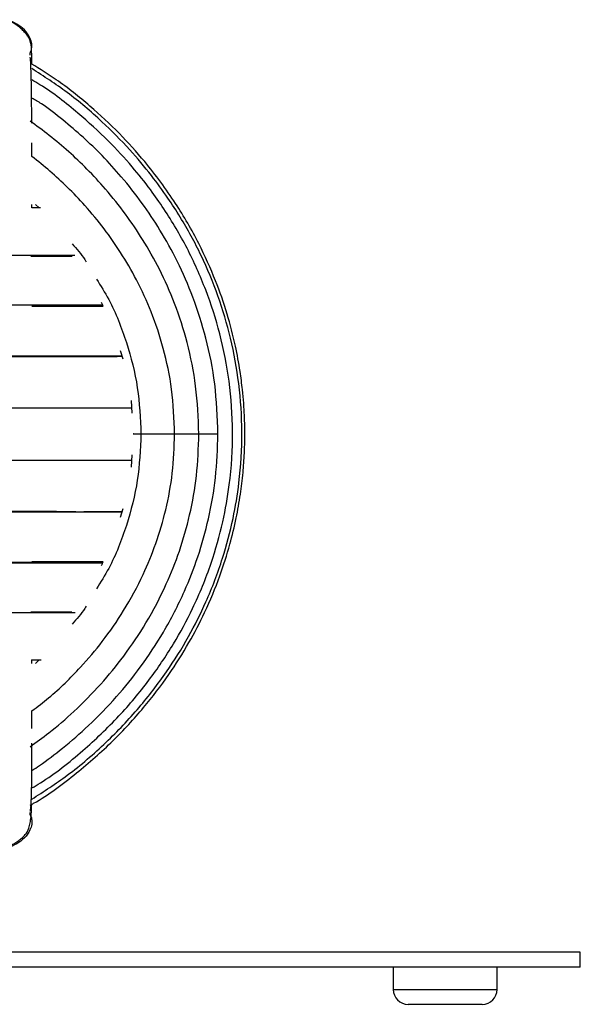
# Paper-space layout '_Izquierda' of a CAD drawing. Header units: millimetres. Extents: x -200 to 200, y -56 to 638.
# Tile 4 of 10: x 35 to 110, y -56 to 77. Entities that reach past the tile are written whole.
import ezdxf

# ---------------------------------------------------------------- set-up
doc = ezdxf.new("R2010")
doc.units = ezdxf.units.MM

psp = doc.layouts.new('_Izquierda')

# ---------------------------------------------------------------- linework, layer by layer
at = {"color": 7, "linetype": 'Continuous', "lineweight": 25}
for p, q in [((36.2, 71.73), (36.2, 72.01)), ((36.44, 51.26), (36.44, 51.72)), ((36.92, 51.73), (37.42, 51.26)), ((45.75, 38.61), (45.95, 38.16)), ((48.28, 32.16), (48.64, 31.01)), ((49.74, 25.41), (49.85, 23.74)), ((49.86, 18.16), (49.76, 16.47)), ((48.64, 10.9), (48.3, 9.74)), ((36.37, -9.37), (37.7, -9.37)), ((36.44, -9.83), (36.44, -9.37)), ((37.42, -9.37), (36.92, -9.84)), ((36.2, -30.12), (36.2, -29.84)), ((110, -48.56), (-110, -48.56)), ((110, -50.56), (110, -48.56)), ((110, -50.56), (-110, -50.56)), ((84.91, -50.56), (84.91, -53.56)), ((98.84, -53.56), (98.84, -50.56)), ((84.91, -53.56), (98.84, -53.56)), ((96.84, -55.56), (86.91, -55.56))]:
    psp.add_line(p, q, dxfattribs=at)
for centre, start, end in [((86.91, -53.56), 180, 270), ((96.84, -53.56), 270, 0)]:
    psp.add_arc(centre, 2, start, end, dxfattribs=at)
for points, knots in [([(36.43, 70.56), (36.43, 70.61), (36.43, 71.01), (36.42, 71.6), (36.41, 72.31), (36.37, 72.93), (36.28, 73.45), (36.11, 73.88), (35.98, 74.13), (35.84, 74.36), (35.64, 74.61), (35.42, 74.86), (35.14, 75.17), (34.71, 75.56), (34.16, 75.97), (33.44, 76.35), (32.91, 76.45), (32.62, 76.51)], [0, 0, 0, 0, 0.021614, 0.176031, 0.323001, 0.456177, 0.546817, 0.581345, 0.595116, 0.607498, 0.632988, 0.649406, 0.669622, 0.722827, 0.794271, 0.886568, 1, 1, 1, 1]), ([(36.2, 72.01), (36.28, 72.2), (36.46, 72.61), (36.45, 73.34), (36.16, 74.23), (35.48, 75.18), (34.43, 75.95), (33.44, 76.42), (32.81, 76.45), (32.62, 76.45)], [0, 0, 0, 0, 0.093717, 0.199826, 0.320076, 0.51843, 0.715209, 0.911987, 1, 1, 1, 1]), ([(36.42, 62.64), (36.42, 63.19), (36.41, 64.73), (36.39, 66.68), (36.36, 68.58), (36.32, 70.02), (36.27, 71.05), (36.24, 71.36), (36.22, 71.49)], [0, 0, 0, 0, 0.116473, 0.326915, 0.497628, 0.67918, 0.871468, 1, 1, 1, 1]), ([(36.2, -28.86), (36.36, -28.77), (38.57, -27.56), (42.33, -24.68), (47.28, -20.4), (51.39, -15.93), (54.77, -11.51), (57.48, -7.21), (59.78, -2.79), (61.62, 1.63), (62.97, 5.88), (63.85, 9.54), (64.42, 12.75), (64.77, 15.65), (64.95, 18.24), (65.02, 20.65), (64.98, 22.89), (64.87, 24.98), (64.67, 27.1), (64.34, 29.66), (63.71, 33.06), (62.66, 37.13), (61.05, 41.74), (58.8, 46.74), (55.68, 52.13), (52.05, 57.04), (48.15, 61.37), (44.18, 65.05), (40.26, 68.18), (37.53, 69.88), (36.43, 70.56)], [0, 0, 0, 0, 0.004468, 0.06317, 0.117778, 0.168285, 0.214676, 0.256939, 0.295062, 0.339427, 0.376396, 0.406603, 0.433601, 0.457931, 0.479621, 0.49837, 0.518201, 0.535724, 0.550872, 0.571378, 0.600197, 0.637323, 0.676604, 0.72221, 0.774124, 0.832324, 0.874623, 0.9197, 0.967543, 1, 1, 1, 1]), ([(36.43, -28.05), (38.04, -27.01), (41.57, -24.73), (46.37, -20.57), (50.82, -15.91), (54.49, -11.14), (57.46, -6.38), (60.01, -1.29), (62.03, 4.01), (63.45, 9.38), (64.39, 15.03), (64.74, 21.09), (64.32, 27.6), (63.21, 33.72), (61.49, 39.47), (59.23, 44.91), (56.87, 49.25), (54.58, 52.79), (52.36, 55.83), (49.44, 59.29), (45.69, 63.06), (41.34, 66.77), (38.04, 68.91), (36.43, 69.95)], [0, 0, 0, 0, 0.0486816, 0.1066112, 0.1610641, 0.2120323, 0.259495, 0.3034455, 0.3565512, 0.4033627, 0.4442861, 0.502084, 0.5572154, 0.6096652, 0.6597781, 0.7095172, 0.7591888, 0.7849354, 0.8166042, 0.854932, 0.8999039, 0.9515031, 1, 1, 1, 1]), ([(36.44, -26.53), (36.82, -26.31), (39.26, -24.89), (43.21, -21.68), (48.1, -17.08), (52.14, -12.25), (55.43, -7.39), (58.26, -2.16), (60.5, 3.33), (62.07, 8.91), (63.12, 14.8), (63.5, 21.14), (63.03, 27.93), (61.78, 34.31), (59.87, 40.28), (57.35, 45.89), (54.74, 50.33), (52.22, 53.93), (49.76, 57), (46.56, 60.48), (42.44, 64.19), (39, 66.94), (36.8, 68.22), (36.44, 68.43)], [0, 0, 0, 0, 0.011638, 0.074365, 0.13333, 0.188517, 0.239913, 0.287504, 0.345, 0.395673, 0.439982, 0.502581, 0.56228, 0.619047, 0.67327, 0.727085, 0.780807, 0.808664, 0.842939, 0.88441, 0.933055, 0.988857, 1, 1, 1, 1]), ([(61.4, 20.94), (61.31, 23.19), (61.15, 27.51), (59.91, 33.66), (58.18, 39.15), (56.07, 44), (53.75, 48.19), (51.23, 51.97), (48.62, 55.29), (45.95, 58.23), (43.32, 60.77), (40.59, 63.07), (38.33, 64.89), (36.87, 65.75), (36.44, 66)], [0, 0, 0, 0, 0.1253546, 0.2416916, 0.3490002, 0.4472584, 0.5364833, 0.6166822, 0.7010307, 0.7724736, 0.8384919, 0.9051419, 0.972426, 1, 1, 1, 1]), ([(58.84, 20.94), (58.75, 23.09), (58.59, 27.22), (57.4, 33.08), (55.72, 38.32), (53.67, 42.92), (51.43, 46.91), (49, 50.5), (46.49, 53.65), (43.91, 56.43), (41.39, 58.83), (38.85, 60.98), (37.06, 62.28), (36.2, 62.9)], [0, 0, 0, 0, 0.129599, 0.249884, 0.3608, 0.462372, 0.554585, 0.637455, 0.724633, 0.798468, 0.866631, 0.935447, 1, 1, 1, 1]), ([(36.44, 58.16), (36.44, 58.44), (36.44, 59.1), (36.44, 59.68), (36.43, 60.01)], [0, 0, 0, 0, 0.423085, 1, 1, 1, 1]), ([(55.58, 20.94), (55.5, 22.95), (55.35, 26.82), (54.19, 32.31), (52.57, 37.21), (50.6, 41.5), (48.45, 45.21), (46.13, 48.54), (43.72, 51.45), (41.27, 54.01), (38.9, 56.21), (37.26, 57.51), (36.44, 58.16)], [0, 0, 0, 0, 0.138876, 0.267758, 0.386592, 0.49537, 0.594111, 0.682844, 0.776169, 0.855225, 0.928095, 1, 1, 1, 1]), ([(37.61, 51.26), (37.25, 51.26), (36.89, 51.26), (36.47, 51.26), (36.44, 51.26)], [0, 0, 0, 0, 0.949617, 1, 1, 1, 1]), ([(41.83, 46.45), (42.45, 45.78), (43.14, 45.01), (43.66, 44.13), (43.72, 44.02)], [0, 0, 0, 0, 0.880944, 1, 1, 1, 1]), ([(42.19, 44.89), (41.82, 44.89), (40.77, 44.89), (38.72, 44.89), (35.83, 44.89), (32.17, 44.89), (27.64, 44.89), (22.16, 44.89), (16.49, 44.89), (10.88, 44.89), (5.58, 44.89), (1.89, 44.89), (0, 44.89)], [0, 0, 0, 0, 0.03832, 0.110467, 0.196365, 0.296003, 0.409359, 0.536429, 0.677201, 0.778702, 0.886305, 1, 1, 1, 1]), ([(36.29, 44.8), (36.81, 44.8), (38.94, 44.8), (40.58, 44.8), (41.82, 44.8)], [0, 0, 0, 0, 0.244729, 1, 1, 1, 1]), ([(45.1, 41.72), (45.67, 40.82), (47.34, 38.15), (49.23, 33.24), (50.79, 27.18), (50.97, 23.02), (51.07, 20.94)], [0, 0, 0, 0, 0.146251, 0.431162, 0.715694, 1, 1, 1, 1]), ([(45.93, 38.21), (45.47, 38.21), (44.47, 38.21), (42.65, 38.21), (40.3, 38.21), (37.28, 38.21), (33.46, 38.21), (28.75, 38.21), (23.04, 38.21), (17.14, 38.21), (11.31, 38.21), (5.8, 38.21), (1.97, 38.21), (0, 38.21)], [0, 0, 0, 0, 0.046488, 0.101777, 0.169169, 0.249399, 0.342458, 0.44833, 0.567011, 0.698495, 0.793305, 0.893807, 1, 1, 1, 1]), ([(36.44, 38.16), (37.49, 38.16), (40.34, 38.16), (43.52, 38.16), (45.34, 38.16), (45.95, 38.16)], [0, 0, 0, 0, 0.282249, 0.761782, 1, 1, 1, 1]), ([(36.44, 38.08), (37.18, 38.08), (38.92, 38.08), (41.55, 38.08), (44.05, 38.08), (45.42, 38.08), (45.99, 38.08)], [0, 0, 0, 0, 0.196169, 0.465707, 0.777773, 1, 1, 1, 1]), ([(0, 31.4), (2.58, 31.4), (7.75, 31.4), (15.33, 31.4), (22.56, 31.4), (29.32, 31.4), (35.48, 31.4), (40.93, 31.4), (45.35, 31.4), (47.56, 31.4), (48.52, 31.4)], [0, 0, 0, 0, 0.128867, 0.257715, 0.38653, 0.515286, 0.64398, 0.772617, 0.901188, 1, 1, 1, 1]), ([(48.53, 31.37), (48.28, 31.37), (47.47, 31.37), (45.96, 31.37), (43.95, 31.37), (41.52, 31.37), (38.4, 31.37), (34.46, 31.38), (29.61, 31.38), (23.73, 31.38), (17.64, 31.38), (11.64, 31.38), (5.97, 31.38), (2.03, 31.38), (0, 31.38)], [0, 0, 0, 0, 0.026445, 0.0844459, 0.1375336, 0.2022486, 0.279273, 0.3686134, 0.4702653, 0.5842113, 0.7104648, 0.8015063, 0.898022, 1, 1, 1, 1]), ([(0, 31.35), (1.72, 31.35), (5.05, 31.35), (9.84, 31.35), (14.88, 31.35), (19.98, 31.35), (24.92, 31.35), (29.01, 31.35), (32.31, 31.35), (35.01, 31.35), (37.51, 31.35), (40.13, 31.35), (42.97, 31.35), (45.92, 31.35), (47.64, 31.35), (48.53, 31.36)], [0, 0, 0, 0, 0.084835, 0.164507, 0.239008, 0.341036, 0.431435, 0.510199, 0.577328, 0.632823, 0.684019, 0.74644, 0.82057, 0.906394, 1, 1, 1, 1]), ([(0, 24.44), (2.62, 24.44), (7.86, 24.44), (15.54, 24.44), (22.89, 24.44), (29.76, 24.44), (36.04, 24.44), (41.61, 24.44), (46.29, 24.44), (48.69, 24.44), (49.8, 24.44)], [0, 0, 0, 0, 0.1269266, 0.2538572, 0.3807929, 0.5077348, 0.6346843, 0.7616419, 0.8885978, 1, 1, 1, 1]), ([(36.2, -21), (37.05, -20.39), (39.08, -18.92), (42.29, -16.15), (45.67, -12.73), (48.92, -8.76), (51.92, -4.3), (54.4, 0.44), (56.33, 5.3), (57.7, 10.16), (58.65, 15.42), (58.77, 19.07), (58.84, 20.94)], [0, 0, 0, 0, 0.063091, 0.152237, 0.256179, 0.35416, 0.462509, 0.58124, 0.677156, 0.778938, 0.886563, 1, 1, 1, 1]), ([(36.44, -24.2), (36.78, -23.98), (38.19, -23.05), (40.76, -21.08), (44.27, -18.05), (47.78, -14.42), (51.15, -10.24), (54.26, -5.53), (56.82, -0.55), (58.81, 4.55), (60.23, 9.64), (61.2, 15.16), (61.33, 18.98), (61.4, 20.94)], [0, 0, 0, 0, 0.022482, 0.094442, 0.180665, 0.281191, 0.375934, 0.480663, 0.595437, 0.688116, 0.786444, 0.89041, 1, 1, 1, 1]), ([(36.44, -16.2), (37.2, -15.63), (39.53, -13.86), (42.7, -10.73), (46.05, -6.8), (48.91, -2.66), (51.3, 1.75), (53.15, 6.29), (54.49, 10.83), (55.4, 15.76), (55.52, 19.19), (55.58, 20.94)], [0, 0, 0, 0, 0.0658139, 0.2024437, 0.3073939, 0.42348, 0.5507629, 0.6536133, 0.7627916, 0.8782687, 1, 1, 1, 1]), ([(51.07, 20.94), (50.97, 18.87), (50.79, 14.71), (49.23, 8.65), (47.34, 3.74), (45.67, 1.08), (45.1, 0.17)], [0, 0, 0, 0, 0.284369, 0.568968, 0.853938, 1, 1, 1, 1]), ([(50.07, 20.94), (50.06, 20.94), (50.01, 20.94), (50.19, 20.94), (50.54, 20.94), (50.9, 20.94), (51.07, 20.94)], [0, 0, 0, 0, 0.142432, 0.464614, 0.748908, 1, 1, 1, 1]), ([(51.07, 20.94), (51.26, 20.94), (51.67, 20.94), (52.39, 20.94), (53.29, 20.94), (54.23, 20.94), (55.01, 20.94), (55.51, 20.94), (55.53, 20.94), (55.54, 20.94)], [0, 0, 0, 0, 0.088659, 0.189041, 0.302801, 0.490451, 0.676609, 0.862768, 1, 1, 1, 1]), ([(55.58, 20.94), (55.67, 20.94), (56.02, 20.94), (56.76, 20.94), (57.66, 20.94), (58.38, 20.94), (58.8, 20.94), (58.79, 20.94), (58.78, 20.94)], [0, 0, 0, 0, 0.044022, 0.183656, 0.413984, 0.642483, 0.870981, 1, 1, 1, 1]), ([(58.84, 20.94), (58.88, 20.94), (59.19, 20.94), (59.84, 20.94), (60.64, 20.94), (61.18, 20.94), (61.44, 20.94), (61.38, 20.94), (61.37, 20.94)], [0, 0, 0, 0, 0.027817, 0.185522, 0.445659, 0.703729, 0.961799, 1, 1, 1, 1]), ([(0, 17.44), (2.62, 17.44), (7.86, 17.44), (15.54, 17.44), (22.89, 17.44), (29.76, 17.44), (36.04, 17.44), (41.61, 17.44), (46.3, 17.44), (48.69, 17.44), (49.82, 17.44)], [0, 0, 0, 0, 0.126876, 0.253755, 0.38064, 0.507531, 0.634429, 0.761336, 0.888241, 1, 1, 1, 1]), ([(0, 10.51), (1.75, 10.51), (5.15, 10.51), (10.03, 10.51), (15.18, 10.51), (20.39, 10.51), (25.43, 10.51), (29.61, 10.51), (32.99, 10.51), (35.75, 10.51), (38.31, 10.52), (41.01, 10.52), (43.95, 10.52), (46.56, 10.53), (47.98, 10.53), (48.53, 10.54)], [0, 0, 0, 0, 0.0882568, 0.17115, 0.2486654, 0.3548376, 0.4489237, 0.5309207, 0.6008355, 0.6586619, 0.7119306, 0.7768913, 0.8541115, 0.9436167, 1, 1, 1, 1]), ([(42.34, 10.52), (41.65, 10.52), (39.83, 10.52), (36.3, 10.53), (31.97, 10.53), (27.25, 10.53), (22.21, 10.53), (16.91, 10.54), (11.4, 10.54), (5.74, 10.54), (1.91, 10.54), (0, 10.54)], [0, 0, 0, 0, 0.071122, 0.187091, 0.303096, 0.419138, 0.535224, 0.651358, 0.767532, 0.883747, 1, 1, 1, 1]), ([(0, 10.49), (2.58, 10.49), (7.75, 10.49), (15.33, 10.49), (22.56, 10.49), (29.32, 10.49), (35.48, 10.49), (40.93, 10.49), (45.35, 10.49), (47.56, 10.49), (48.52, 10.49)], [0, 0, 0, 0, 0.128873, 0.257727, 0.386548, 0.51531, 0.64401, 0.772653, 0.901229, 1, 1, 1, 1]), ([(0, 3.73), (2.51, 3.73), (7.52, 3.73), (14.87, 3.73), (21.88, 3.73), (28.42, 3.73), (34.39, 3.73), (39.64, 3.73), (43.53, 3.73), (45.35, 3.73), (45.95, 3.73)], [0, 0, 0, 0, 0.133583, 0.267135, 0.400627, 0.534046, 0.667372, 0.800615, 0.93377, 1, 1, 1, 1]), ([(0, 3.68), (1.7, 3.68), (5, 3.68), (9.75, 3.68), (14.74, 3.68), (19.8, 3.68), (24.7, 3.68), (28.75, 3.68), (32.03, 3.68), (34.71, 3.68), (37.19, 3.68), (39.8, 3.68), (42.64, 3.68), (44.76, 3.68), (45.77, 3.68), (45.93, 3.68)], [0, 0, 0, 0, 0.091886, 0.178183, 0.258884, 0.369417, 0.467367, 0.552728, 0.625495, 0.685664, 0.741164, 0.808855, 0.889295, 0.982507, 1, 1, 1, 1]), ([(45.98, 3.8), (45.14, 3.8), (43.11, 3.8), (39.83, 3.8), (37.28, 3.8), (36.44, 3.8)], [0, 0, 0, 0, 0.323033, 0.779238, 1, 1, 1, 1]), ([(45.95, 3.73), (45.91, 3.61), (45.85, 3.46), (45.77, 3.32), (45.75, 3.29)], [0, 0, 0, 0, 0.784413, 1, 1, 1, 1]), ([(43.72, -2.14), (43.66, -2.24), (43.14, -3.12), (42.45, -3.88), (41.83, -4.55)], [0, 0, 0, 0, 0.118529, 1, 1, 1, 1]), ([(0, -3), (2.42, -3), (7.03, -3), (13.47, -3), (19.05, -3), (23.75, -3), (27.65, -3), (30.79, -3), (33.36, -3), (35.75, -3), (38.24, -3), (40.49, -3), (41.78, -3), (42.26, -3)], [0, 0, 0, 0, 0.144816, 0.276215, 0.394183, 0.498742, 0.589842, 0.667494, 0.731695, 0.79096, 0.863245, 0.949136, 1, 1, 1, 1]), ([(36.29, -2.91), (36.81, -2.91), (38.93, -2.91), (40.57, -2.91), (41.81, -2.91)], [0, 0, 0, 0, 0.245622, 1, 1, 1, 1]), ([(36.44, -18.54), (36.44, -18.28), (36.44, -17.55), (36.44, -16.73), (36.44, -16.21)], [0, 0, 0, 0, 0.361944, 1, 1, 1, 1]), ([(36.23, -29.66), (36.25, -29.5), (36.32, -29.17), (36.38, -27.97), (36.42, -26.12), (36.44, -23.72), (36.44, -21.53), (36.44, -20.55)], [0, 0, 0, 0, 0.162036, 0.364235, 0.549888, 0.796489, 1, 1, 1, 1]), ([(31.96, -34.63), (32.17, -34.63), (32.56, -34.63), (33.21, -34.43), (33.82, -34.15), (34.29, -33.85), (34.66, -33.6), (34.97, -33.35), (35.3, -33.08), (35.56, -32.78), (35.8, -32.46), (36.05, -31.95), (36.18, -31.41), (36.31, -30.63), (36.39, -29.77), (36.4, -29.1), (36.41, -28.74)], [0, 0, 0, 0, 0.106209, 0.194628, 0.265293, 0.318795, 0.340201, 0.359306, 0.394132, 0.411932, 0.432424, 0.48627, 0.603462, 0.730239, 0.85609, 1, 1, 1, 1]), ([(36.2, -30.12), (36.28, -30.31), (36.46, -30.72), (36.45, -31.45), (36.16, -32.34), (35.48, -33.28), (34.43, -34.07), (33.23, -34.6), (32.37, -34.61), (31.96, -34.62)], [0, 0, 0, 0, 0.085187, 0.181639, 0.290944, 0.471246, 0.650115, 0.828984, 1, 1, 1, 1])]:
    psp.add_open_spline(points, degree=3, knots=knots, dxfattribs=at)

doc.saveas('drawing.dxf')
